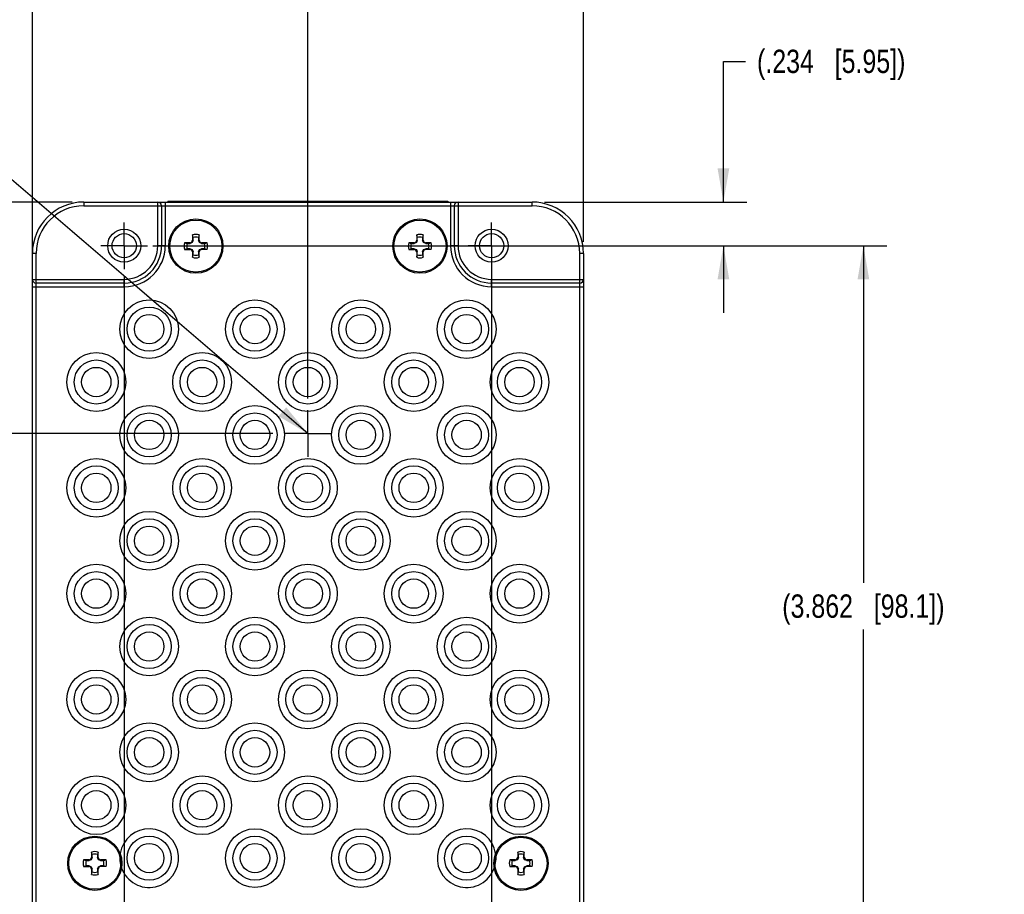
# Model space of a CAD drawing. Header units: inches. Extents: x 0 to 34, y 0 to 22.
# Tile 36 of 47: x 23.3 to 28.5, y 10.3 to 15. Entities that reach past the tile are written whole.
import ezdxf

# ---------------------------------------------------------------- set-up
doc = ezdxf.new("R2010")
doc.units = ezdxf.units.IN
doc.header["$LTSCALE"] = 1.87
doc.header["$MEASUREMENT"] = 0
doc.linetypes.add('CENTER', pattern=[0.6, 0.375, -0.075, 0.075, -0.075])
doc.layers.get('0').update_dxf_attribs({"linetype": 'CONTINUOUS'})
for name, color, linetype in [('DEFAULT_1', 7, 'CENTER'), ('DETAIL', 7, 'CONTINUOUS'), ('DIMENSIONS', 7, 'CONTINUOUS')]:
    doc.layers.add(name, color=color, linetype=linetype)
doc.styles.get("Standard").update_dxf_attribs({"font": 'txt', "width": 0.8})
doc.dimstyles.new('DIMSTYLE_1', dxfattribs={"dimtxt": 0.125, "dimasz": 0.18, "dimexe": 0.18, "dimexo": 0.0625, "dimgap": 0.09, "dimtad": 0, "dimtih": 1, "dimtoh": 1, "dimdec": 3, "dimzin": 4, "dimdsep": 46, "dimtxsty": 'STANDARD', "dimblk": '_FILLED', "dimblk1": '_FILLED', "dimblk2": '_FILLED', "dimcen": 0.09, "dimadec": 0, "dimazin": 0, "dimtp": 0.01, "dimtm": 0.01, "dimtfac": 1, "dimtdec": 3, "dimtofl": 0, "dimtmove": 0, "dimatfit": 3, "dimldrblk": '_FILLED', "dimfxl": 1, "dimtolj": 1, "dimtzin": 4, "dimarcsym": 0})
doc.dimstyles.get("Standard").update_dxf_attribs({"dimtxt": 0.125, "dimasz": 0.18, "dimexe": 0.18, "dimexo": 0.0625, "dimgap": 0.09, "dimtad": 0, "dimtih": 1, "dimtoh": 1, "dimdec": 3, "dimzin": 4, "dimdsep": 46, "dimtxsty": 'STANDARD', "dimblk": '_FILLED', "dimblk1": '_FILLED', "dimblk2": '_FILLED', "dimcen": 0.09, "dimadec": 0, "dimazin": 0, "dimtol": 1, "dimtp": 0.01, "dimtm": 0.01, "dimtfac": 1, "dimtdec": 3, "dimtofl": 0, "dimtmove": 0, "dimatfit": 3, "dimldrblk": '_FILLED', "dimfxl": 1, "dimtolj": 1, "dimtzin": 4, "dimarcsym": 0})

# ---------------------------------------------------------------- blocks, each defined once
blk = doc.blocks.new('_FILLED')
at = {"color": 0, "linetype": 'BYBLOCK'}
blk.add_solid([(0, 0), (-1, 0.174), (-1, -0.174)], dxfattribs=at)
blk = doc.blocks.new('*D20')
at = {"layer": 'DIMENSIONS', "color": 2, "linetype": 'CONTINUOUS'}
for p, q in [((23.8322, 13.6197), (23.8322, 8.1843)), ((23.3401, 9.9023), (23.3401, 8.1843)), ((23.3401, 8.3093), (22.7556, 8.3093)), ((23.8322, 8.3093), (24.1922, 8.3093))]:
    blk.add_line(p, q, dxfattribs=at)
at = {"layer": 'DIMENSIONS', "color": 2, "linetype": 'CONTINUOUS', "xscale": 0.18, "yscale": 0.18, "zscale": 0.18}
blk.add_blockref('_FILLED', (23.3401, 8.3093), dxfattribs=at)
at = {"layer": 'DIMENSIONS', "color": 2, "linetype": 'CONTINUOUS', "xscale": 0.18, "yscale": 0.18, "zscale": 0.18, "rotation": 180}
blk.add_blockref('_FILLED', (23.8322, 8.3093), dxfattribs=at)
at = {"layer": 'DIMENSIONS', "color": 2, "linetype": 'CONTINUOUS', "insert": (22.6931, 8.3718), "char_height": 0.125, "width": 1.325, "attachment_point": 3, "line_spacing_factor": 0.9}
blk.add_mtext('(.492{\\Ftxt.shx;\\W1.000000;\\H0.125000; }[12.5])', dxfattribs=at)
blk = doc.blocks.new('*D21')
at = {"layer": 'DIMENSIONS', "color": 2, "linetype": 'CONTINUOUS'}
for p, q in [((25.8007, 13.6852), (25.8007, 8.1843)), ((26.2928, 9.9023), (26.2928, 8.1843)), ((25.8007, 8.3093), (25.4407, 8.3093)), ((26.2928, 8.3093), (26.8075, 8.3093))]:
    blk.add_line(p, q, dxfattribs=at)
at = {"layer": 'DIMENSIONS', "color": 2, "linetype": 'CONTINUOUS', "xscale": 0.18, "yscale": 0.18, "zscale": 0.18}
blk.add_blockref('_FILLED', (25.8007, 8.3093), dxfattribs=at)
at = {"layer": 'DIMENSIONS', "color": 2, "linetype": 'CONTINUOUS', "xscale": 0.18, "yscale": 0.18, "zscale": 0.18, "rotation": 180}
blk.add_blockref('_FILLED', (26.2928, 8.3093), dxfattribs=at)
at = {"layer": 'DIMENSIONS', "color": 2, "linetype": 'CONTINUOUS', "insert": (26.87, 8.3718), "char_height": 0.125, "width": 1.325, "attachment_point": 1, "line_spacing_factor": 0.9}
blk.add_mtext('(.492{\\Ftxt.shx;\\W1.000000;\\H0.125000; }[12.5])', dxfattribs=at)
blk = doc.blocks.new('*D23')
at = {"layer": 'DIMENSIONS', "color": 2, "linetype": 'CONTINUOUS'}
for p, q in [((27.0428, 14.0199), (27.0428, 14.7739)), ((27.0428, 14.7739), (27.1603, 14.7739)), ((26.0836, 14.0199), (27.1678, 14.0199)), ((24.0212, 13.7857), (27.1678, 13.7857)), ((27.0428, 13.7857), (27.0428, 13.4257))]:
    blk.add_line(p, q, dxfattribs=at)
at = {"layer": 'DIMENSIONS', "color": 2, "linetype": 'CONTINUOUS', "xscale": 0.18, "yscale": 0.18, "zscale": 0.18}
for p, rotation in [((27.0428, 14.0199), 270), ((27.0428, 13.7857), 90)]:
    blk.add_blockref('_FILLED', p, dxfattribs=dict(at, rotation=rotation))
at = {"layer": 'DIMENSIONS', "color": 2, "linetype": 'CONTINUOUS', "insert": (27.2228, 14.8364), "char_height": 0.125, "width": 1.325, "attachment_point": 1, "line_spacing_factor": 0.9}
blk.add_mtext('(.234{\\Ftxt.shx;\\W1.000000;\\H0.125000; }[5.95])', dxfattribs=at)
blk = doc.blocks.new('*D24')
at = {"layer": 'DIMENSIONS', "color": 2, "linetype": 'CONTINUOUS'}
for p, q in [((23.9849, 13.7857), (27.9178, 13.7857)), ((27.7928, 13.7857), (27.7928, 11.9796)), ((27.7928, 9.9235), (27.7928, 11.7296)), ((23.9792, 9.9235), (27.9178, 9.9235))]:
    blk.add_line(p, q, dxfattribs=at)
at = {"layer": 'DIMENSIONS', "color": 2, "linetype": 'CONTINUOUS', "xscale": 0.18, "yscale": 0.18, "zscale": 0.18}
for p, rotation in [((27.7928, 13.7857), 90), ((27.7928, 9.9235), 270)]:
    blk.add_blockref('_FILLED', p, dxfattribs=dict(at, rotation=rotation))
at = {"layer": 'DIMENSIONS', "color": 2, "linetype": 'CONTINUOUS', "insert": (27.7928, 11.9171), "char_height": 0.125, "width": 1.425, "attachment_point": 2, "line_spacing_factor": 0.9}
blk.add_mtext('(3.862{\\Ftxt.shx;\\W1.000000;\\H0.125000; }[98.1])', dxfattribs=at)
blk = doc.blocks.new('*D25')
at = {"layer": 'DIMENSIONS', "color": 2, "linetype": 'CONTINUOUS'}
for p, q in [((23.3401, 13.6282), (23.3401, 15.6489)), ((24.8165, 12.9667), (24.8165, 15.6489)), ((23.3401, 15.5239), (22.836, 15.5239)), ((24.8165, 15.5239), (25.1765, 15.5239))]:
    blk.add_line(p, q, dxfattribs=at)
at = {"layer": 'DIMENSIONS', "color": 2, "linetype": 'CONTINUOUS', "xscale": 0.18, "yscale": 0.18, "zscale": 0.18}
blk.add_blockref('_FILLED', (23.3401, 15.5239), dxfattribs=at)
at = {"layer": 'DIMENSIONS', "color": 2, "linetype": 'CONTINUOUS', "xscale": 0.18, "yscale": 0.18, "zscale": 0.18, "rotation": 180}
blk.add_blockref('_FILLED', (24.8165, 15.5239), dxfattribs=at)
at = {"layer": 'DIMENSIONS', "color": 2, "linetype": 'CONTINUOUS', "insert": (22.7735, 15.5864), "char_height": 0.125, "width": 1.425, "attachment_point": 3, "line_spacing_factor": 0.9}
blk.add_mtext('(1.476{\\Ftxt.shx;\\W1.000000;\\H0.125000; }[37.5])', dxfattribs=at)
blk = doc.blocks.new('*D26')
at = {"layer": 'DIMENSIONS', "color": 2, "linetype": 'CONTINUOUS'}
for p, q in [((24.8165, 12.9667), (24.8165, 15.6489)), ((26.2928, 13.8068), (26.2928, 15.6489)), ((24.8165, 15.5239), (24.4565, 15.5239)), ((26.2928, 15.5239), (26.7117, 15.5239))]:
    blk.add_line(p, q, dxfattribs=at)
at = {"layer": 'DIMENSIONS', "color": 2, "linetype": 'CONTINUOUS', "xscale": 0.18, "yscale": 0.18, "zscale": 0.18}
blk.add_blockref('_FILLED', (24.8165, 15.5239), dxfattribs=at)
at = {"layer": 'DIMENSIONS', "color": 2, "linetype": 'CONTINUOUS', "xscale": 0.18, "yscale": 0.18, "zscale": 0.18, "rotation": 180}
blk.add_blockref('_FILLED', (26.2928, 15.5239), dxfattribs=at)
at = {"layer": 'DIMENSIONS', "color": 2, "linetype": 'CONTINUOUS', "insert": (26.7742, 15.5864), "char_height": 0.125, "width": 1.425, "attachment_point": 1, "line_spacing_factor": 0.9}
blk.add_mtext('(1.476{\\Ftxt.shx;\\W1.000000;\\H0.125000; }[37.5])', dxfattribs=at)
blk = doc.blocks.new('*D27')
at = {"layer": 'DIMENSIONS', "color": 2, "linetype": 'CONTINUOUS'}
for p, q in [((23.5532, 14.0199), (21.7151, 14.0199)), ((21.8401, 14.0199), (21.8401, 13.6538)), ((21.8401, 12.7791), (21.8401, 13.4038)), ((24.6289, 12.7791), (21.7151, 12.7791))]:
    blk.add_line(p, q, dxfattribs=at)
at = {"layer": 'DIMENSIONS', "color": 2, "linetype": 'CONTINUOUS', "xscale": 0.18, "yscale": 0.18, "zscale": 0.18}
for p, rotation in [((21.8401, 14.0199), 90), ((21.8401, 12.7791), 270)]:
    blk.add_blockref('_FILLED', p, dxfattribs=dict(at, rotation=rotation))
at = {"layer": 'DIMENSIONS', "color": 2, "linetype": 'CONTINUOUS', "insert": (21.8401, 13.5913), "char_height": 0.125, "width": 1.525, "attachment_point": 2, "line_spacing_factor": 0.9}
blk.add_mtext('(1.241{\\Ftxt.shx;\\W1.000000;\\H0.125000; }[31.52])', dxfattribs=at)

msp = doc.modelspace()

# ---------------------------------------------------------------- linework, layer by layer
at = {"color": 6, "linetype": 'CONTINUOUS'}
for p, q in [((23.6157, 14.0199), (23.6157, 13.9999)), ((23.6157, 14.0199), (26.0173, 14.0199)), ((23.6157, 13.9999), (26.0173, 13.9999)), ((24.0122, 13.7857), (24.0122, 14.0199)), ((24.0322, 13.9999), (24.0322, 13.7857)), ((24.0522, 14.0199), (24.0522, 13.7857)), ((25.5807, 14.0199), (25.5807, 13.7857)), ((25.6007, 13.9999), (25.6007, 13.7857)), ((25.6207, 14.0199), (25.6207, 13.7857)), ((26.0173, 13.9999), (26.0173, 14.0199)), ((24.1986, 13.8437), (24.1986, 13.815)), ((24.2019, 13.8303), (24.1986, 13.8437)), ((24.2019, 13.8143), (24.2019, 13.8303)), ((24.2336, 13.8437), (24.2303, 13.8303)), ((24.2303, 13.8303), (24.2303, 13.8143)), ((24.2336, 13.815), (24.2336, 13.8437)), ((25.3994, 13.8437), (25.3994, 13.815)), ((25.4027, 13.8303), (25.3994, 13.8437)), ((25.4027, 13.8143), (25.4027, 13.8303)), ((25.4344, 13.8437), (25.431, 13.8303)), ((25.431, 13.8303), (25.431, 13.8143)), ((25.4344, 13.815), (25.4344, 13.8437)), ((24.0522, 13.7857), (24.0122, 13.7857)), ((24.1848, 13.8012), (24.1561, 13.8012)), ((24.1561, 13.8012), (24.1695, 13.7979)), ((24.1695, 13.7695), (24.1561, 13.7662)), ((24.1695, 13.7979), (24.1855, 13.7979)), ((24.1855, 13.7695), (24.1695, 13.7695)), ((24.1848, 13.8012), (24.1945, 13.8052)), ((24.1855, 13.7979), (24.1848, 13.8012)), ((24.1855, 13.7695), (24.1848, 13.7662)), ((24.1971, 13.8027), (24.1855, 13.7979)), ((24.1855, 13.7695), (24.1971, 13.7647)), ((24.1945, 13.8052), (24.1986, 13.815)), ((24.1971, 13.8027), (24.1945, 13.8052)), ((24.2019, 13.8143), (24.1971, 13.8027)), ((24.2019, 13.8143), (24.1986, 13.815)), ((24.2303, 13.8143), (24.2336, 13.815)), ((24.2351, 13.8027), (24.2303, 13.8143)), ((24.2336, 13.815), (24.2376, 13.8052)), ((24.2351, 13.8027), (24.2376, 13.8052)), ((24.2467, 13.7979), (24.2351, 13.8027)), ((24.2351, 13.7647), (24.2467, 13.7695)), ((24.2376, 13.8052), (24.2473, 13.8012)), ((24.2467, 13.7979), (24.2473, 13.8012)), ((24.2467, 13.7979), (24.2626, 13.7979)), ((24.2473, 13.7662), (24.2467, 13.7695)), ((24.2626, 13.7695), (24.2467, 13.7695)), ((24.2761, 13.8012), (24.2473, 13.8012)), ((24.2626, 13.7979), (24.2761, 13.8012)), ((24.2761, 13.7662), (24.2626, 13.7695)), ((25.3856, 13.8012), (25.3569, 13.8012)), ((25.3569, 13.8012), (25.3703, 13.7979)), ((25.3703, 13.7695), (25.3569, 13.7662)), ((25.3703, 13.7979), (25.3863, 13.7979)), ((25.3863, 13.7695), (25.3703, 13.7695)), ((25.3856, 13.8012), (25.3953, 13.8052)), ((25.3863, 13.7979), (25.3856, 13.8012)), ((25.3863, 13.7695), (25.3856, 13.7662)), ((25.3979, 13.8027), (25.3863, 13.7979)), ((25.3863, 13.7695), (25.3979, 13.7647)), ((25.3953, 13.8052), (25.3994, 13.815)), ((25.3979, 13.8027), (25.3953, 13.8052)), ((25.4027, 13.8143), (25.3979, 13.8027)), ((25.4027, 13.8143), (25.3994, 13.815)), ((25.431, 13.8143), (25.4344, 13.815)), ((25.4358, 13.8027), (25.431, 13.8143)), ((25.4344, 13.815), (25.4384, 13.8052)), ((25.4358, 13.8027), (25.4384, 13.8052)), ((25.4475, 13.7979), (25.4358, 13.8027)), ((25.4358, 13.7647), (25.4475, 13.7695)), ((25.4384, 13.8052), (25.4481, 13.8012)), ((25.4475, 13.7979), (25.4481, 13.8012)), ((25.4475, 13.7979), (25.4634, 13.7979)), ((25.4481, 13.7662), (25.4475, 13.7695)), ((25.4634, 13.7695), (25.4475, 13.7695)), ((25.4769, 13.8012), (25.4481, 13.8012)), ((25.4634, 13.7979), (25.4769, 13.8012)), ((25.4769, 13.7662), (25.4634, 13.7695)), ((25.6207, 13.7857), (25.5807, 13.7857)), ((23.3401, 9.9648), (23.3401, 13.7443)), ((23.3601, 13.7443), (23.3401, 13.7443)), ((23.3601, 9.9648), (23.3601, 13.7443)), ((24.1561, 13.7662), (24.1848, 13.7662)), ((24.1945, 13.7622), (24.1848, 13.7662)), ((24.1971, 13.7647), (24.1945, 13.7622)), ((24.1986, 13.7525), (24.1945, 13.7622)), ((24.1971, 13.7647), (24.2019, 13.7531)), ((24.2019, 13.7531), (24.1986, 13.7525)), ((24.1986, 13.7525), (24.1986, 13.7237)), ((24.1986, 13.7237), (24.2019, 13.7371)), ((24.2019, 13.7371), (24.2019, 13.7531)), ((24.2303, 13.7531), (24.2351, 13.7647)), ((24.2303, 13.7531), (24.2303, 13.7371)), ((24.2303, 13.7531), (24.2336, 13.7525)), ((24.2303, 13.7371), (24.2336, 13.7237)), ((24.2376, 13.7622), (24.2336, 13.7525)), ((24.2336, 13.7237), (24.2336, 13.7525)), ((24.2351, 13.7647), (24.2376, 13.7622)), ((24.2473, 13.7662), (24.2376, 13.7622)), ((24.2761, 13.7662), (24.2473, 13.7662)), ((25.3569, 13.7662), (25.3856, 13.7662)), ((25.3953, 13.7622), (25.3856, 13.7662)), ((25.3979, 13.7647), (25.3953, 13.7622)), ((25.3994, 13.7525), (25.3953, 13.7622)), ((25.3979, 13.7647), (25.4027, 13.7531)), ((25.4027, 13.7531), (25.3994, 13.7525)), ((25.3994, 13.7525), (25.3994, 13.7237)), ((25.3994, 13.7237), (25.4027, 13.7371)), ((25.4027, 13.7371), (25.4027, 13.7531)), ((25.431, 13.7531), (25.4358, 13.7647)), ((25.431, 13.7531), (25.431, 13.7371)), ((25.431, 13.7531), (25.4344, 13.7525)), ((25.431, 13.7371), (25.4344, 13.7237)), ((25.4384, 13.7622), (25.4344, 13.7525)), ((25.4344, 13.7237), (25.4344, 13.7525)), ((25.4358, 13.7647), (25.4384, 13.7622)), ((25.4481, 13.7662), (25.4384, 13.7622)), ((25.4769, 13.7662), (25.4481, 13.7662)), ((26.2728, 9.9648), (26.2728, 13.7443)), ((26.2928, 13.7443), (26.2728, 13.7443)), ((26.2928, 13.7443), (26.2928, 9.9648)), ((23.3401, 13.6057), (23.8322, 13.6057)), ((23.3401, 13.5657), (23.8322, 13.5657)), ((23.8322, 13.5857), (23.3601, 13.5857)), ((23.8322, 13.5657), (23.8322, 13.6057)), ((25.8007, 13.5657), (25.8007, 13.6057)), ((25.8007, 13.6057), (26.2928, 13.6057)), ((26.2728, 13.5857), (25.8007, 13.5857)), ((25.8007, 13.5657), (26.2928, 13.5657)), ((23.6532, 10.4981), (23.6572, 10.5079)), ((23.6606, 10.5072), (23.6558, 10.4956)), ((23.6572, 10.5366), (23.6572, 10.5079)), ((23.6606, 10.5232), (23.6572, 10.5366)), ((23.6606, 10.5072), (23.6572, 10.5079)), ((23.6606, 10.5072), (23.6606, 10.5232)), ((23.6922, 10.5366), (23.6889, 10.5232)), ((23.6889, 10.5232), (23.6889, 10.5072)), ((23.6889, 10.5072), (23.6922, 10.5079)), ((23.6937, 10.4956), (23.6889, 10.5072)), ((23.6922, 10.5079), (23.6922, 10.5366)), ((23.6922, 10.5079), (23.6963, 10.4981)), ((25.9367, 10.4981), (25.9407, 10.5079)), ((25.944, 10.5072), (25.9392, 10.4956)), ((25.9407, 10.5366), (25.9407, 10.5079)), ((25.944, 10.5232), (25.9407, 10.5366)), ((25.944, 10.5072), (25.9407, 10.5079)), ((25.944, 10.5072), (25.944, 10.5232)), ((25.9757, 10.5366), (25.9724, 10.5232)), ((25.9724, 10.5232), (25.9724, 10.5072)), ((25.9724, 10.5072), (25.9757, 10.5079)), ((25.9772, 10.4956), (25.9724, 10.5072)), ((25.9757, 10.5079), (25.9757, 10.5366)), ((25.9757, 10.5079), (25.9797, 10.4981)), ((23.6435, 10.4941), (23.6147, 10.4941)), ((23.6147, 10.4941), (23.6282, 10.4908)), ((23.6282, 10.4624), (23.6147, 10.4591)), ((23.6147, 10.4591), (23.6435, 10.4591)), ((23.6282, 10.4908), (23.6441, 10.4908)), ((23.6441, 10.4624), (23.6282, 10.4624)), ((23.6435, 10.4941), (23.6532, 10.4981)), ((23.6441, 10.4908), (23.6435, 10.4941)), ((23.6441, 10.4624), (23.6435, 10.4591)), ((23.6532, 10.4551), (23.6435, 10.4591)), ((23.6558, 10.4956), (23.6441, 10.4908)), ((23.6441, 10.4624), (23.6558, 10.4576)), ((23.6558, 10.4956), (23.6532, 10.4981)), ((23.6558, 10.4576), (23.6532, 10.4551)), ((23.6572, 10.4454), (23.6532, 10.4551)), ((23.6558, 10.4576), (23.6606, 10.446)), ((23.6606, 10.446), (23.6572, 10.4454)), ((23.6606, 10.4301), (23.6606, 10.446)), ((23.6889, 10.446), (23.6937, 10.4576)), ((23.6889, 10.446), (23.6922, 10.4454)), ((23.6889, 10.446), (23.6889, 10.4301)), ((23.6963, 10.4551), (23.6922, 10.4454)), ((23.6937, 10.4956), (23.6963, 10.4981)), ((23.7053, 10.4908), (23.6937, 10.4956)), ((23.6937, 10.4576), (23.7053, 10.4624)), ((23.6937, 10.4576), (23.6963, 10.4551)), ((23.6963, 10.4981), (23.706, 10.4941)), ((23.706, 10.4591), (23.6963, 10.4551)), ((23.7053, 10.4908), (23.706, 10.4941)), ((23.7053, 10.4908), (23.7213, 10.4908)), ((23.706, 10.4591), (23.7053, 10.4624)), ((23.7213, 10.4624), (23.7053, 10.4624)), ((23.7347, 10.4941), (23.706, 10.4941)), ((23.7347, 10.4591), (23.706, 10.4591)), ((23.7213, 10.4908), (23.7347, 10.4941)), ((23.7347, 10.4591), (23.7213, 10.4624)), ((25.927, 10.4941), (25.8982, 10.4941)), ((25.8982, 10.4941), (25.9116, 10.4908)), ((25.9116, 10.4624), (25.8982, 10.4591)), ((25.8982, 10.4591), (25.927, 10.4591)), ((25.9116, 10.4908), (25.9276, 10.4908)), ((25.9276, 10.4624), (25.9116, 10.4624)), ((25.927, 10.4941), (25.9367, 10.4981)), ((25.9276, 10.4908), (25.927, 10.4941)), ((25.9276, 10.4624), (25.927, 10.4591)), ((25.9367, 10.4551), (25.927, 10.4591)), ((25.9392, 10.4956), (25.9276, 10.4908)), ((25.9276, 10.4624), (25.9392, 10.4576)), ((25.9392, 10.4956), (25.9367, 10.4981)), ((25.9392, 10.4576), (25.9367, 10.4551)), ((25.9407, 10.4454), (25.9367, 10.4551)), ((25.9392, 10.4576), (25.944, 10.446)), ((25.944, 10.446), (25.9407, 10.4454)), ((25.944, 10.4301), (25.944, 10.446)), ((25.9724, 10.446), (25.9772, 10.4576)), ((25.9724, 10.446), (25.9757, 10.4454)), ((25.9724, 10.446), (25.9724, 10.4301)), ((25.9797, 10.4551), (25.9757, 10.4454)), ((25.9772, 10.4956), (25.9797, 10.4981)), ((25.9888, 10.4908), (25.9772, 10.4956)), ((25.9772, 10.4576), (25.9888, 10.4624)), ((25.9772, 10.4576), (25.9797, 10.4551)), ((25.9797, 10.4981), (25.9895, 10.4941)), ((25.9895, 10.4591), (25.9797, 10.4551)), ((25.9888, 10.4908), (25.9895, 10.4941)), ((25.9888, 10.4908), (26.0048, 10.4908)), ((26.0048, 10.4624), (25.9888, 10.4624)), ((25.9895, 10.4591), (25.9888, 10.4624)), ((26.0182, 10.4941), (25.9895, 10.4941)), ((26.0182, 10.4591), (25.9895, 10.4591)), ((26.0048, 10.4908), (26.0182, 10.4941)), ((26.0182, 10.4591), (26.0048, 10.4624)), ((23.6572, 10.4454), (23.6572, 10.4166)), ((23.6572, 10.4166), (23.6606, 10.4301)), ((23.6889, 10.4301), (23.6922, 10.4166)), ((23.6922, 10.4166), (23.6922, 10.4454)), ((25.9407, 10.4454), (25.9407, 10.4166)), ((25.9407, 10.4166), (25.944, 10.4301)), ((25.9724, 10.4301), (25.9757, 10.4166)), ((25.9757, 10.4166), (25.9757, 10.4454))]:
    msp.add_line(p, q, dxfattribs=at)
at = {"color": 7, "linetype": 'CONTINUOUS'}
for p, q in [((24.0666, 14.0239), (24.0666, 14.0199)), ((24.0666, 14.0239), (25.5666, 14.0239)), ((24.1286, 14.0239), (24.1286, 14.0199)), ((25.5046, 14.0199), (25.5046, 14.0239)), ((25.5666, 14.0239), (25.5666, 14.0199))]:
    msp.add_line(p, q, dxfattribs=at)
at = {"color": 6, "linetype": 'CONTINUOUS'}
for centre, radius in [((24.2161, 13.7837), 0.1454), ((25.4169, 13.7837), 0.1454), ((24.2161, 13.7837), 0.1395), ((25.4169, 13.7837), 0.1395), ((23.8322, 13.7857), 0.0886), ((23.8322, 13.7857), 0.065), ((25.8007, 13.7857), 0.0886), ((25.8007, 13.7857), 0.065), ((23.9661, 13.3388), 0.1575), ((23.9661, 13.3388), 0.1181), ((24.533, 13.3388), 0.1575), ((24.533, 13.3388), 0.1181), ((25.0999, 13.3388), 0.1575), ((25.0999, 13.3388), 0.1181), ((25.6669, 13.3388), 0.1575), ((25.6669, 13.3388), 0.1181), ((23.9661, 13.3388), 0.0787), ((24.533, 13.3388), 0.0787), ((25.0999, 13.3388), 0.0787), ((25.6669, 13.3388), 0.0787), ((23.6826, 13.0554), 0.1575), ((24.2495, 13.0554), 0.1575), ((24.8165, 13.0554), 0.1575), ((25.3834, 13.0554), 0.1575), ((25.9503, 13.0554), 0.1575), ((23.6826, 13.0554), 0.1181), ((24.2495, 13.0554), 0.1181), ((24.8165, 13.0554), 0.1181), ((25.3834, 13.0554), 0.1181), ((25.9503, 13.0554), 0.1181), ((23.6826, 13.0554), 0.0787), ((24.2495, 13.0554), 0.0787), ((24.8165, 13.0554), 0.0787), ((25.3834, 13.0554), 0.0787), ((25.9503, 13.0554), 0.0787), ((23.9661, 12.7719), 0.1575), ((24.533, 12.7719), 0.1575), ((25.0999, 12.7719), 0.1575), ((25.6669, 12.7719), 0.1575), ((23.9661, 12.7719), 0.1181), ((24.533, 12.7719), 0.1181), ((25.0999, 12.7719), 0.1181), ((25.6669, 12.7719), 0.1181), ((23.9661, 12.7719), 0.0787), ((24.533, 12.7719), 0.0787), ((25.0999, 12.7719), 0.0787), ((25.6669, 12.7719), 0.0787), ((23.6826, 12.4884), 0.1575), ((24.2495, 12.4884), 0.1575), ((24.8165, 12.4884), 0.1575), ((25.3834, 12.4884), 0.1575), ((25.9503, 12.4884), 0.1575), ((23.6826, 12.4884), 0.1181), ((23.6826, 12.4884), 0.0787), ((24.2495, 12.4884), 0.1181), ((24.2495, 12.4884), 0.0787), ((24.8165, 12.4884), 0.1181), ((24.8165, 12.4884), 0.0787), ((25.3834, 12.4884), 0.1181), ((25.3834, 12.4884), 0.0787), ((25.9503, 12.4884), 0.1181), ((25.9503, 12.4884), 0.0787), ((23.9661, 12.205), 0.1575), ((24.533, 12.205), 0.1575), ((25.0999, 12.205), 0.1575), ((25.6669, 12.205), 0.1575), ((23.9661, 12.205), 0.1181), ((24.533, 12.205), 0.1181), ((25.0999, 12.205), 0.1181), ((25.6669, 12.205), 0.1181), ((23.9661, 12.205), 0.0787), ((24.533, 12.205), 0.0787), ((25.0999, 12.205), 0.0787), ((25.6669, 12.205), 0.0787), ((23.6826, 11.9215), 0.1575), ((23.6826, 11.9215), 0.1181), ((24.2495, 11.9215), 0.1575), ((24.2495, 11.9215), 0.1181), ((24.8165, 11.9215), 0.1575), ((24.8165, 11.9215), 0.1181), ((25.3834, 11.9215), 0.1575), ((25.3834, 11.9215), 0.1181), ((25.9503, 11.9215), 0.1575), ((25.9503, 11.9215), 0.1181), ((23.6826, 11.9215), 0.0787), ((24.2495, 11.9215), 0.0787), ((24.8165, 11.9215), 0.0787), ((25.3834, 11.9215), 0.0787), ((25.9503, 11.9215), 0.0787), ((23.9661, 11.638), 0.1575), ((24.533, 11.638), 0.1575), ((25.0999, 11.638), 0.1575), ((25.6669, 11.638), 0.1575), ((23.9661, 11.638), 0.1181), ((23.9661, 11.638), 0.0787), ((24.533, 11.638), 0.1181), ((24.533, 11.638), 0.0787), ((25.0999, 11.638), 0.1181), ((25.0999, 11.638), 0.0787), ((25.6669, 11.638), 0.1181), ((25.6669, 11.638), 0.0787), ((23.6826, 11.3546), 0.1575), ((24.2495, 11.3546), 0.1575), ((24.8165, 11.3546), 0.1575), ((25.3834, 11.3546), 0.1575), ((25.9503, 11.3546), 0.1575), ((23.6826, 11.3546), 0.1181), ((24.2495, 11.3546), 0.1181), ((24.8165, 11.3546), 0.1181), ((25.3834, 11.3546), 0.1181), ((25.9503, 11.3546), 0.1181), ((23.6826, 11.3546), 0.0787), ((24.2495, 11.3546), 0.0787), ((24.8165, 11.3546), 0.0787), ((25.3834, 11.3546), 0.0787), ((25.9503, 11.3546), 0.0787), ((23.9661, 11.0711), 0.1575), ((23.9661, 11.0711), 0.1181), ((24.533, 11.0711), 0.1575), ((24.533, 11.0711), 0.1181), ((25.0999, 11.0711), 0.1575), ((25.0999, 11.0711), 0.1181), ((25.6669, 11.0711), 0.1575), ((25.6669, 11.0711), 0.1181), ((23.9661, 11.0711), 0.0787), ((24.533, 11.0711), 0.0787), ((25.0999, 11.0711), 0.0787), ((25.6669, 11.0711), 0.0787), ((23.6826, 10.7876), 0.1575), ((24.2495, 10.7876), 0.1575), ((24.8165, 10.7876), 0.1575), ((25.3834, 10.7876), 0.1575), ((25.9503, 10.7876), 0.1575), ((23.6826, 10.7876), 0.1181), ((24.2495, 10.7876), 0.1181), ((24.8165, 10.7876), 0.1181), ((25.3834, 10.7876), 0.1181), ((25.9503, 10.7876), 0.1181), ((23.6826, 10.7876), 0.0787), ((24.2495, 10.7876), 0.0787), ((24.8165, 10.7876), 0.0787), ((25.3834, 10.7876), 0.0787), ((25.9503, 10.7876), 0.0787), ((24.533, 10.5042), 0.1575), ((25.0999, 10.5042), 0.1575), ((23.6747, 10.4766), 0.1454), ((23.6747, 10.4766), 0.1395), ((23.9661, 10.5042), 0.1181), ((24.533, 10.5042), 0.1181), ((25.0999, 10.5042), 0.1181), ((25.6669, 10.5042), 0.1181), ((25.9582, 10.4766), 0.1454), ((25.9582, 10.4766), 0.1395), ((23.9661, 10.5042), 0.0787), ((24.533, 10.5042), 0.0787), ((25.0999, 10.5042), 0.0787), ((25.6669, 10.5042), 0.0787)]:
    msp.add_circle(centre, radius, dxfattribs=at)
at = {"color": 7, "linetype": 'CONTINUOUS'}
for centre, radius, start, end in [((23.6157, 13.7443), 0.2756, 90, 180), ((26.0173, 13.7443), 0.2756, 0, 90), ((23.9661, 10.5042), 0.1575, 171.0855, 199.722), ((23.9658, 10.5042), 0.1572, 171.0783, 177.3674), ((25.6669, 10.5042), 0.1575, 340.278, 8.9145), ((25.6673, 10.5042), 0.157, 2.6356, 8.9257), ((23.9657, 10.5041), 0.1571, 193.0426, 199.7326), ((25.6671, 10.5041), 0.1572, 340.2712, 346.9563)]:
    msp.add_arc(centre, radius, start, end, dxfattribs=at)
at = {"color": 6, "linetype": 'CONTINUOUS'}
for centre, radius, start, end in [((23.6157, 13.7443), 0.2556, 90, 180), ((24.0122, 13.9999), 0.02, 0, 90), ((25.6207, 13.9999), 0.02, 90, 180), ((26.0173, 13.7443), 0.2556, 360, 90), ((24.2161, 13.7837), 0.0625, 73.7398, 106.2602), ((24.2161, 13.7837), 0.0487, 73.0665, 106.9335), ((25.4169, 13.7837), 0.0625, 73.7398, 106.2602), ((25.4169, 13.7837), 0.0487, 73.0665, 106.9335), ((23.8322, 13.7857), 0.22, 270, 0), ((23.8322, 13.7857), 0.2, 270, 360), ((23.8322, 13.7857), 0.18, 270, 360), ((24.2161, 13.7837), 0.0625, 163.7398, 196.2602), ((24.2161, 13.7837), 0.0487, 163.0665, 196.9335), ((24.2161, 13.7837), 0.0487, 343.0665, 16.9335), ((24.2161, 13.7837), 0.0625, 343.7398, 16.2602), ((25.4169, 13.7837), 0.0625, 163.7398, 196.2602), ((25.4169, 13.7837), 0.0487, 163.0665, 196.9335), ((25.4169, 13.7837), 0.0487, 343.0665, 16.9335), ((25.4169, 13.7837), 0.0625, 343.7398, 16.2602), ((25.8007, 13.7857), 0.22, 180, 270), ((25.8007, 13.7857), 0.2, 180, 270), ((25.8007, 13.7857), 0.18, 180, 270), ((24.2161, 13.7837), 0.0625, 253.7398, 286.2602), ((24.2161, 13.7837), 0.0487, 253.0665, 286.9335), ((25.4169, 13.7837), 0.0625, 253.7398, 286.2602), ((25.4169, 13.7837), 0.0487, 253.0665, 286.9335), ((23.3601, 13.6057), 0.02, 180, 270), ((26.2728, 13.6057), 0.02, 270, 0), ((23.9661, 10.5042), 0.1575, 199.722, 171.0855), ((25.6669, 10.5042), 0.1575, 8.9145, 340.278), ((23.6747, 10.4766), 0.0625, 73.7398, 106.2602), ((23.6747, 10.4766), 0.0487, 73.0665, 106.9335), ((25.9582, 10.4766), 0.0625, 73.7398, 106.2602), ((25.9582, 10.4766), 0.0487, 73.0665, 106.9335), ((23.6747, 10.4766), 0.0625, 163.7398, 196.2602), ((23.6747, 10.4766), 0.0487, 163.0665, 196.9335), ((23.6747, 10.4766), 0.0487, 343.0665, 16.9335), ((23.6747, 10.4766), 0.0625, 343.7398, 16.2602), ((25.9582, 10.4766), 0.0625, 163.7398, 196.2602), ((25.9582, 10.4766), 0.0487, 163.0665, 196.9335), ((25.9582, 10.4766), 0.0487, 343.0665, 16.9335), ((25.9582, 10.4766), 0.0625, 343.7398, 16.2602), ((23.6747, 10.4766), 0.0625, 253.7398, 286.2602), ((23.6747, 10.4766), 0.0487, 253.0665, 286.9335), ((25.9582, 10.4766), 0.0625, 253.7398, 286.2602), ((25.9582, 10.4766), 0.0487, 253.0665, 286.9335)]:
    msp.add_arc(centre, radius, start, end, dxfattribs=at)
at = {"layer": 'DEFAULT_1', "color": 7, "linetype": 'CENTER'}
for p, q in [((23.8322, 13.7857), (23.8322, 13.9108)), ((25.8007, 13.7857), (25.8007, 13.9108)), ((23.8322, 13.7857), (23.7071, 13.7857)), ((23.8322, 13.7857), (23.8322, 13.6606)), ((23.8322, 13.7857), (23.9573, 13.7857)), ((25.8007, 13.7857), (25.6756, 13.7857)), ((25.8007, 13.7857), (25.8007, 13.6606)), ((25.8007, 13.7857), (25.9258, 13.7857)), ((24.8165, 12.7791), (24.8165, 12.9042)), ((24.8165, 12.7791), (24.6914, 12.7791)), ((24.8165, 12.7791), (24.8165, 12.654)), ((24.8165, 12.7791), (24.9416, 12.7791))]:
    msp.add_line(p, q, dxfattribs=at)

# ---------------------------------------------------------------- dimensions: what is measured, and where the dimension line sits
at = {"layer": 'DIMENSIONS', "color": 2, "linetype": 'CONTINUOUS'}
for base, p1, p2, picture, middle in [((24.8165, 15.5239), (23.3401, 13.6282), (24.8165, 12.9667), '*D25', (21.811, 15.5239)), ((26.2928, 15.5239), (24.8165, 12.9667), (26.2928, 13.8068), '*D26', (27.4867, 15.5239)), ((26.2928, 8.3093), (25.8007, 13.6852), (26.2928, 9.9023), '*D21', (27.5325, 8.3093))]:
    dim = msp.add_linear_dim(base=base, p1=p1, p2=p2, text='(<>)', dimstyle='DIMSTYLE_1', dxfattribs=at)
    dim.commit()
    dim.dimension.update_dxf_attribs({"geometry": picture, "text_midpoint": middle, "dimtype": 160})
for base, p1, p2, angle, picture, middle in [((27.0428, 13.7857), (26.0836, 14.0199), (24.0212, 13.7857), 270, '*D23', (27.8853, 14.7739)), ((21.8401, 14.0199), (24.6289, 12.7791), (23.5532, 14.0199), 90, '*D27', (21.7401, 13.5288)), ((27.7928, 9.9235), (23.9849, 13.7857), (23.9792, 9.9235), 270, '*D24', (27.6928, 11.8546)), ((23.3401, 8.3093), (23.8322, 13.6197), (23.3401, 9.9023), 180, '*D20', (21.8306, 8.3093))]:
    dim = msp.add_linear_dim(base=base, p1=p1, p2=p2, angle=angle, text='(<>)', dimstyle='DIMSTYLE_1', dxfattribs=at)
    dim.commit()
    dim.dimension.update_dxf_attribs({"geometry": picture, "text_midpoint": middle, "dimtype": 160})

# ---------------------------------------------------------------- leaders
at = {"layer": 'DETAIL', "color": 2, "linetype": 'CONTINUOUS'}
msp.add_leader([(24.8165, 12.7791), (22.4871, 14.7739), (22.3071, 14.7739)], dimstyle='STANDARD', override={"dimtad": 0}, dxfattribs=at)

doc.saveas('drawing.dxf')
